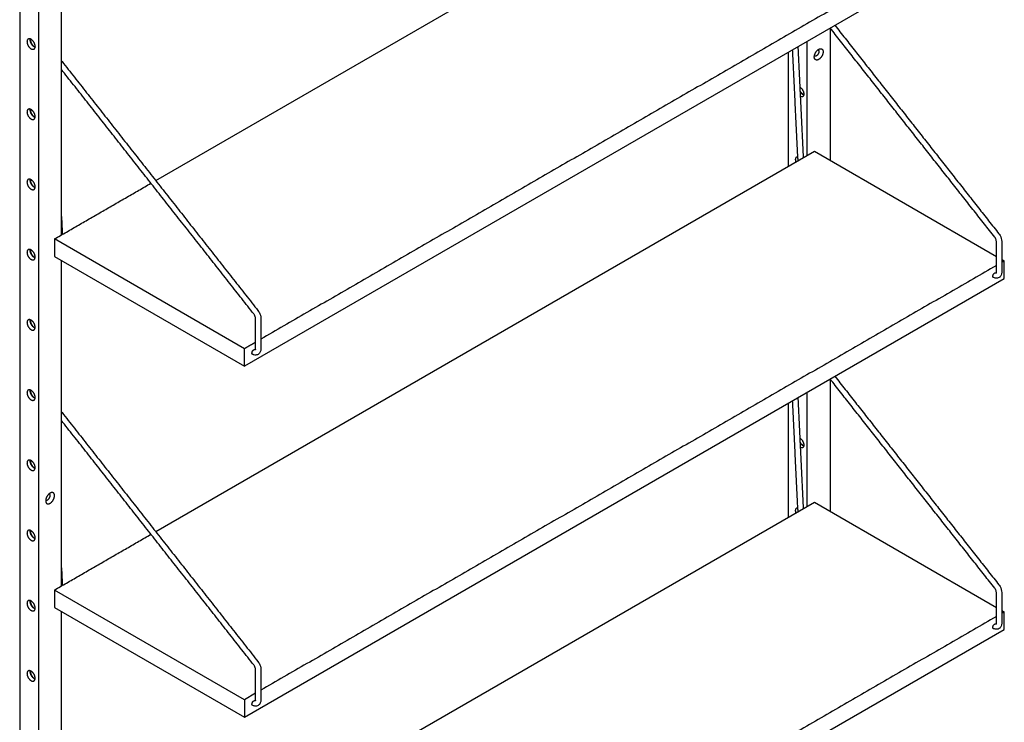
# Model space of a CAD drawing. Header units: millimetres. Extents: x -2056 to 2056, y -933 to 933.
# Tile 2 of 5: x -2056 to -1323, y -307 to 216. Entities that reach past the tile are written whole.
import ezdxf

# ---------------------------------------------------------------- set-up
doc = ezdxf.new("R2010")
doc.units = ezdxf.units.MM
doc.layers.add('Défaut', color=7, linetype='Continuous', true_color=0x000000)

msp = doc.modelspace()

# ---------------------------------------------------------------- linework, layer by layer
at = {"layer": 'Défaut', "lineweight": -3}
for points in [[(-2042.24, -926.98), (-2042.24, 585.17), (-2056.38, 593.33), (-2056.38, -918.82), (-2042.24, -926.98), (-2025.27, -917.19), (-2025.27, -746.86)], [(-1955.14, 96.58), (-1464.82, 379.66), (-1329.29, 301.41)], [(-1325.29, 296.92), (-1323.4, 298.01), (-1323.4, 284.95), (-1889.09, -41.65), (-1889.09, -28.59), (-2030.51, 53.06), (-2030.51, 40), (-1889.09, -41.65)], [(-1955.14, -164.7), (-1464.82, 118.38), (-1329.29, 40.13)], [(-1880.83, -285.1), (-1889.09, -289.87), (-1889.09, -302.93), (-1323.4, 23.67), (-1323.4, 36.73), (-1325.29, 35.64)], [(-1955.14, -425.98), (-1464.82, -142.9), (-1329.29, -221.15)], [(-1889.09, -289.87), (-2030.51, -208.22), (-2030.51, -221.28), (-1889.09, -302.93)], [(-1880.83, -546.38), (-1889.09, -551.15), (-1889.09, -564.21), (-1323.4, -237.61), (-1323.4, -224.55), (-1325.29, -225.64)]]:
    msp.add_lwpolyline(points, dxfattribs=at)
for points, degree in [([(-2025.27, 56.09), (-2025.27, 177.58), (-2025.27, 299.07)], 2), ([(-1329.29, 294.61), (-1603.06, 136.55), (-1876.84, -21.51)], 2), ([(-1453.08, 210.08), (-1453.08, 160.84), (-1453.08, 111.6)], 2), ([(-1330.58, 54.44), (-1391.81, 132.27), (-1453.04, 210.1)], 2), ([(-1449.54, 212.12), (-1388.49, 134.52), (-1327.43, 56.91)], 2), ([(-1470.05, 115.37), (-1470.05, 157.82), (-1470.05, 200.28)], 2), ([(-1484.19, 192.12), (-1484.19, 149.66), (-1484.19, 107.2)], 2), ([(-1477.07, 113.31), (-1479.03, 153.64), (-1481, 193.96)], 2), ([(-1477.1, 196.21), (-1475.09, 154.91), (-1473.08, 113.62)], 2), ([(-1462.19, 193.84), (-1462.09, 193.78), (-1461.98, 193.72)], 2), ([(-2025.27, 185.67), (-2025.11, 185.49), (-2024.95, 185.31), (-2024.8, 185.11)], 3), ([(-2024.8, 185.11), (-1951.89, 92.43), (-1878.98, -0.24)], 2), ([(-1464.58, 189.22), (-1464.69, 189.27), (-1464.79, 189.33)], 2), ([(-1882.12, -2.72), (-1953.7, 88.26), (-2025.27, 179.24)], 2), ([(-1475.63, 166.06), (-1475.58, 166.09), (-1475.53, 166.12)], 2), ([(-1476.77, 111.49), (-1476.94, 112.1), (-1477.04, 112.71), (-1477.07, 113.31)], 3), ([(-2030.51, 53.06), (-1994.58, 73.81), (-1958.65, 94.55)], 2), ([(-2025.27, 69.69), (-2024.95, 63.08), (-2024.62, 56.46)], 2), ([(-2025.23, 56.11), (-2025.26, 56.61), (-2025.28, 57.11)], 2), ([(-1329.29, 28.32), (-1329.29, 39.75), (-1329.29, 51.18)], 2), ([(-1325.29, 51.18), (-1325.29, 39.75), (-1325.29, 28.32)], 2), ([(-2025.27, -205.19), (-2025.27, -84.11), (-2025.27, 36.97)], 2), ([(-1325.29, 37.82), (-1324.35, 37.28), (-1323.4, 36.73)], 2), ([(-1329.29, 33.33), (-1603.06, -124.73), (-1876.83, -282.79)], 2), ([(-1329.35, 27.82), (-1329.46, 27.84), (-1329.62, 27.89), (-1329.83, 28.01)], 3), ([(-1329.33, 27.77), (-1329.37, 27.74), (-1329.4, 27.7), (-1329.4, 27.7)], 3), ([(-1880.84, -28.83), (-1880.84, -17.4), (-1880.84, -5.97)], 2), ([(-1876.84, -5.97), (-1876.84, -17.4), (-1876.84, -28.83)], 2), ([(-1880.84, -23.82), (-1884.96, -26.2), (-1889.09, -28.59)], 2), ([(-1880.9, -29.33), (-1881, -29.32), (-1881.16, -29.26), (-1881.37, -29.14)], 3), ([(-1880.87, -29.39), (-1880.92, -29.41), (-1880.94, -29.45), (-1880.94, -29.45)], 3), ([(-1453.08, -51.2), (-1453.08, -100.44), (-1453.08, -149.68)], 2), ([(-1330.58, -206.84), (-1391.81, -129.01), (-1453.04, -51.18)], 2), ([(-1449.54, -49.16), (-1388.49, -126.76), (-1327.43, -204.37)], 2), ([(-1477.1, -65.07), (-1475.09, -106.36), (-1473.08, -147.66)], 2), ([(-1470.05, -145.91), (-1470.05, -103.45), (-1470.05, -61)], 2), ([(-1484.19, -69.16), (-1484.19, -111.62), (-1484.19, -154.08)], 2), ([(-1477.07, -147.97), (-1479.03, -107.64), (-1481, -67.32)], 2), ([(-2025.27, -75.6), (-2025.11, -75.79), (-2024.95, -75.97), (-2024.8, -76.17)], 3), ([(-2024.8, -76.17), (-1951.89, -168.85), (-1878.98, -261.52)], 2), ([(-1882.12, -264), (-1953.7, -173.02), (-2025.27, -82.04)], 2), ([(-1475.63, -95.22), (-1475.58, -95.19), (-1475.53, -95.16)], 2), ([(-2034.17, -136.64), (-2034.28, -136.58), (-2034.38, -136.52)], 2), ([(-2036.98, -141.02), (-2036.88, -141.08), (-2036.77, -141.14)], 2), ([(-1476.77, -149.79), (-1476.94, -149.18), (-1477.04, -148.57), (-1477.07, -147.97)], 3), ([(-2030.51, -208.22), (-1994.58, -187.47), (-1958.65, -166.73)], 2), ([(-2025.27, -191.59), (-2024.95, -198.2), (-2024.62, -204.82)], 2), ([(-2025.23, -205.17), (-2025.26, -204.67), (-2025.28, -204.17)], 2), ([(-1329.29, -232.96), (-1329.29, -221.53), (-1329.29, -210.09)], 2), ([(-1325.29, -210.09), (-1325.29, -221.53), (-1325.29, -232.96)], 2), ([(-2025.27, -466.47), (-2025.27, -345.39), (-2025.27, -224.31)], 2), ([(-1325.29, -223.46), (-1324.35, -224), (-1323.4, -224.55)], 2), ([(-1329.29, -227.95), (-1603.06, -386.01), (-1876.83, -544.07)], 2), ([(-1329.35, -233.46), (-1329.46, -233.44), (-1329.62, -233.39), (-1329.83, -233.27)], 3), ([(-1329.33, -233.51), (-1329.37, -233.54), (-1329.4, -233.58), (-1329.4, -233.58)], 3), ([(-1880.84, -290.11), (-1880.84, -278.68), (-1880.84, -267.25)], 2), ([(-1876.84, -267.25), (-1876.84, -278.68), (-1876.84, -290.11)], 2), ([(-1880.9, -290.61), (-1881, -290.6), (-1881.16, -290.54), (-1881.37, -290.42)], 3), ([(-1880.87, -290.67), (-1880.92, -290.69), (-1880.94, -290.73), (-1880.94, -290.73)], 3)]:
    msp.add_open_spline(points, degree=degree, dxfattribs=at)
for points, weights in [([(-2050.04, 201.87), (-2050.94, 201.36), (-2050.94, 199.9)], [0.853553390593, 0.853553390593, 1]), ([(-2048.53, 201.29), (-2048.53, 201.63), (-2048.48, 201.93)], [1, 0.961625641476, 0.933306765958]), ([(-2048.29, 201.86), (-2048.35, 201.55), (-2048.35, 201.19)], [0.926943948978, 0.957224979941, 1]), ([(-2045.74, 194.42), (-2044.85, 194.94), (-2044.85, 196.39)], [0.853553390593, 0.853553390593, 1]), ([(-1462.22, 193.81), (-1462.09, 193.78), (-1461.98, 193.72)], [0.85962509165, 0.853553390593, 0.853553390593]), ([(-1461.98, 193.72), (-1461.45, 193.41), (-1461.45, 192.53)], [0.853553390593, 0.853553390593, 1]), ([(-1459.91, 194.71), (-1458.27, 194.55), (-1458.27, 192.37)], [0.867882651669, 0.807744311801, 1]), ([(-1464.4, 186.92), (-1464.85, 187.55), (-1464.85, 188.57)], [0.867882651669, 0.899362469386, 1]), ([(-1464.58, 189.22), (-1464.69, 189.28), (-1464.78, 189.37)], [0.853553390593, 0.853553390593, 0.85962509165]), ([(-1475.64, 166.18), (-1472.66, 164.39), (-1472.66, 160.96)], [0.991309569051, 0.711518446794, 1]), ([(-1473.55, 158.99), (-1474.27, 158.57), (-1475.28, 158.99)], [0.853553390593, 0.853553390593, 0.949472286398]), ([(-1472.66, 160.96), (-1472.66, 159.5), (-1473.55, 158.99)], [1, 0.853553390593, 0.853553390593]), ([(-2050.04, 149.62), (-2050.94, 149.1), (-2050.94, 147.65)], [0.853553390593, 0.853553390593, 1]), ([(-2048.53, 149.04), (-2048.53, 149.37), (-2048.48, 149.67)], [1, 0.961625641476, 0.933306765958]), ([(-2048.29, 149.6), (-2048.35, 149.29), (-2048.35, 148.93)], [0.926943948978, 0.957224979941, 1]), ([(-2045.74, 142.17), (-2044.85, 142.68), (-2044.85, 144.14)], [0.853553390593, 0.853553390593, 1]), ([(-1478.74, 112.21), (-1478.74, 113.67), (-1477.85, 114.18)], [1, 0.853553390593, 0.853553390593]), ([(-1478.44, 110.52), (-1478.74, 111.41), (-1478.74, 112.21)], [0.878360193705, 0.913826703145, 1]), ([(-1477.85, 114.18), (-1477.53, 114.37), (-1477.12, 114.38)], [0.853553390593, 0.853553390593, 0.87319064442]), ([(-2050.04, 97.36), (-2050.94, 96.85), (-2050.94, 95.39)], [0.853553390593, 0.853553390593, 1]), ([(-2048.53, 96.78), (-2048.53, 97.12), (-2048.48, 97.42)], [1, 0.961625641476, 0.933306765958]), ([(-2048.29, 97.34), (-2048.35, 97.03), (-2048.35, 96.68)], [0.926943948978, 0.957224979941, 1]), ([(-2045.74, 89.91), (-2044.85, 90.43), (-2044.85, 91.88)], [0.853553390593, 0.853553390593, 1]), ([(-2050.04, 45.1), (-2050.94, 44.59), (-2050.94, 43.14)], [0.853553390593, 0.853553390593, 1]), ([(-2048.53, 44.52), (-2048.53, 44.86), (-2048.48, 45.16)], [1, 0.961625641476, 0.933306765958]), ([(-2048.29, 45.09), (-2048.35, 44.78), (-2048.35, 44.42)], [0.926943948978, 0.957224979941, 1]), ([(-2045.74, 37.66), (-2044.85, 38.17), (-2044.85, 39.62)], [0.853553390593, 0.853553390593, 1]), ([(-1331.5, 24.34), (-1331.92, 24.59), (-1331.92, 25.28)], [0.853553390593, 0.853553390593, 1]), ([(-1331.26, 24.26), (-1331.39, 24.28), (-1331.5, 24.34)], [0.86353651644, 0.853553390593, 0.853553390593]), ([(-2050.04, -7.15), (-2050.94, -7.67), (-2050.94, -9.12)], [0.853553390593, 0.853553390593, 1]), ([(-2048.53, -7.73), (-2048.53, -7.39), (-2048.48, -7.09)], [1, 0.961625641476, 0.933306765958]), ([(-2048.29, -7.17), (-2048.35, -7.48), (-2048.35, -7.83)], [0.926943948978, 0.957224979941, 1]), ([(-2045.74, -14.6), (-2044.85, -14.09), (-2044.85, -12.63)], [0.853553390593, 0.853553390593, 1]), ([(-1883.04, -32.81), (-1883.47, -32.57), (-1883.47, -31.87)], [0.853553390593, 0.853553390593, 1]), ([(-1882.8, -32.9), (-1882.93, -32.88), (-1883.04, -32.81)], [0.863574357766, 0.853553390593, 0.853553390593]), ([(-2050.04, -59.41), (-2050.94, -59.92), (-2050.94, -61.38)], [0.853553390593, 0.853553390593, 1]), ([(-2048.53, -59.99), (-2048.53, -59.65), (-2048.48, -59.35)], [1, 0.961625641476, 0.933306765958]), ([(-2048.29, -59.42), (-2048.35, -59.73), (-2048.35, -60.09)], [0.926943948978, 0.957224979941, 1]), ([(-2045.74, -66.86), (-2044.85, -66.34), (-2044.85, -64.89)], [0.853553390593, 0.853553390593, 1]), ([(-1475.64, -95.09), (-1472.66, -96.89), (-1472.66, -100.32)], [0.991309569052, 0.711518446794, 1]), ([(-1473.55, -102.29), (-1474.28, -102.71), (-1475.29, -102.29)], [0.853553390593, 0.853553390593, 0.949612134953]), ([(-1472.66, -100.32), (-1472.66, -101.78), (-1473.55, -102.29)], [1, 0.853553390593, 0.853553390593]), ([(-2050.04, -111.66), (-2050.94, -112.18), (-2050.94, -113.63)], [0.853553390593, 0.853553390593, 1]), ([(-2048.53, -112.24), (-2048.53, -111.91), (-2048.48, -111.61)], [1, 0.961625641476, 0.933306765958]), ([(-2048.29, -111.68), (-2048.35, -111.99), (-2048.35, -112.35)], [0.926943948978, 0.957224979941, 1]), ([(-2045.74, -119.11), (-2044.85, -118.6), (-2044.85, -117.14)], [0.853553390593, 0.853553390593, 1]), ([(-2034.17, -136.64), (-2034.28, -136.57), (-2034.41, -136.54)], [0.853553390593, 0.853553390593, 0.85962509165]), ([(-2033.64, -137.83), (-2033.64, -136.95), (-2034.17, -136.64)], [1, 0.853553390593, 0.853553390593]), ([(-2030.46, -137.98), (-2030.46, -135.8), (-2032.1, -135.65)], [1, 0.807744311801, 0.867882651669]), ([(-2037.04, -141.78), (-2037.04, -142.81), (-2036.59, -143.43)], [1, 0.899362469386, 0.867882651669]), ([(-2036.97, -140.98), (-2036.88, -141.08), (-2036.77, -141.14)], [0.85962509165, 0.853553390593, 0.853553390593]), ([(-1478.74, -149.07), (-1478.74, -147.61), (-1477.85, -147.1)], [1, 0.853553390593, 0.853553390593]), ([(-1478.44, -150.76), (-1478.74, -149.87), (-1478.74, -149.07)], [0.878360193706, 0.913826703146, 1]), ([(-1477.85, -147.1), (-1477.53, -146.91), (-1477.12, -146.9)], [0.853553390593, 0.853553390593, 0.873140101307]), ([(-2050.04, -163.92), (-2050.94, -164.43), (-2050.94, -165.89)], [0.853553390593, 0.853553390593, 1]), ([(-2048.53, -164.5), (-2048.53, -164.16), (-2048.48, -163.86)], [1, 0.961625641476, 0.933306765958]), ([(-2048.29, -163.93), (-2048.35, -164.24), (-2048.35, -164.6)], [0.926943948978, 0.957224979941, 1]), ([(-2045.74, -171.37), (-2044.85, -170.85), (-2044.85, -169.4)], [0.853553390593, 0.853553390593, 1]), ([(-2050.04, -216.17), (-2050.94, -216.69), (-2050.94, -218.14)], [0.853553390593, 0.853553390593, 1]), ([(-2048.53, -216.76), (-2048.53, -216.42), (-2048.48, -216.12)], [1, 0.961625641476, 0.933306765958]), ([(-2048.29, -216.19), (-2048.35, -216.5), (-2048.35, -216.86)], [0.926943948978, 0.957224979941, 1]), ([(-2045.74, -223.62), (-2044.85, -223.11), (-2044.85, -221.65)], [0.853553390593, 0.853553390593, 1]), ([(-1331.5, -236.94), (-1331.92, -236.69), (-1331.92, -236)], [0.853553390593, 0.853553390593, 1]), ([(-1331.25, -237.02), (-1331.39, -237), (-1331.5, -236.94)], [0.863718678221, 0.853553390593, 0.853553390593]), ([(-2050.04, -268.43), (-2050.94, -268.94), (-2050.94, -270.4)], [0.853553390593, 0.853553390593, 1]), ([(-2048.53, -269.01), (-2048.53, -268.67), (-2048.48, -268.37)], [1, 0.961625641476, 0.933306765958]), ([(-2048.29, -268.45), (-2048.35, -268.76), (-2048.35, -269.11)], [0.926943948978, 0.957224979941, 1]), ([(-2045.74, -275.88), (-2044.85, -275.36), (-2044.85, -273.91)], [0.853553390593, 0.853553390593, 1]), ([(-1883.04, -294.09), (-1883.47, -293.85), (-1883.47, -293.15)], [0.853553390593, 0.853553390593, 1]), ([(-1882.8, -294.18), (-1882.93, -294.16), (-1883.04, -294.09)], [0.863748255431, 0.853553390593, 0.853553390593])]:
    msp.add_rational_spline(points, weights, degree=2, dxfattribs=at)
for points, weights, knots in [([(-2050.94, 199.9), (-2050.94, 196.39), (-2047.89, 194.64), (-2046.64, 193.91), (-2045.74, 194.42)], [1, 0.707106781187, 1, 0.853553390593, 0.853553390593], [0, 0, 0, 8.6, 8.6, 12.9, 12.9, 12.9]), ([(-2044.85, 196.39), (-2044.85, 199.9), (-2047.89, 201.66), (-2049.15, 202.39), (-2050.04, 201.87)], [1, 0.707106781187, 1, 0.853553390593, 0.853553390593], [17.2, 17.2, 17.2, 25.8, 25.8, 30.1, 30.1, 30.1]), ([(-2044.91, 195.75), (-2045.2, 195.86), (-2045.49, 196.02), (-2048.53, 197.78), (-2048.53, 201.29)], [0.933099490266, 0.961485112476, 1, 0.707106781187, 1], [-9.730883, -9.730883, -9.730883, -8.6, -8.6, 0, 0, 0]), ([(-2048.35, 201.19), (-2048.35, 197.88), (-2045.49, 196.23), (-2045.18, 196.05), (-2044.88, 195.95)], [1, 0.707106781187, 1, 0.957224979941, 0.926943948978], [0, 0, 0, 8.1, 8.1, 9.282949, 9.282949, 9.282949]), ([(-1464.85, 188.57), (-1464.85, 192.37), (-1461.56, 194.27), (-1460.67, 194.78), (-1459.91, 194.71)], [1, 0.707106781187, 1, 0.899362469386, 0.867882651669], [18.6, 18.6, 18.6, 27.9, 27.9, 31.095462, 31.095462, 31.095462]), ([(-1461.45, 192.53), (-1461.45, 190.41), (-1463.28, 189.34), (-1464.05, 188.9), (-1464.58, 189.22)], [1, 0.707106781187, 1, 0.853553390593, 0.853553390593], [22.041016, 22.041016, 22.041016, 27.241016, 27.241016, 29.841016, 29.841016, 29.841016]), ([(-1458.27, 192.37), (-1458.27, 188.57), (-1461.56, 186.68), (-1463.45, 185.59), (-1464.4, 186.92)], [1, 0.707106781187, 1, 0.807744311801, 0.867882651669], [0, 0, 0, 9.3, 9.3, 15.404538, 15.404538, 15.404538]), ([(-1472.69, 160.52), (-1472.99, 160.61), (-1473.3, 160.79), (-1474.64, 161.57), (-1475.5, 163.25)], [0.926943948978, 0.957224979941, 1, 0.837899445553, 0.855226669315], [-9.282949, -9.282949, -9.282949, -8.1, -8.1, -3.617088, -3.617088, -3.617088]), ([(-1475.48, 162.91), (-1474.58, 161.33), (-1473.3, 160.59), (-1473.01, 160.42), (-1472.72, 160.32)], [0.853594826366, 0.851090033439, 1, 0.961625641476, 0.933306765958], [-12.97233, -12.97233, -12.97233, -8.6, -8.6, -7.473243, -7.473243, -7.473243]), ([(-2050.94, 147.65), (-2050.94, 144.14), (-2047.89, 142.38), (-2046.64, 141.65), (-2045.74, 142.17)], [1, 0.707106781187, 1, 0.853553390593, 0.853553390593], [0, 0, 0, 8.6, 8.6, 12.9, 12.9, 12.9]), ([(-2044.85, 144.14), (-2044.85, 147.65), (-2047.89, 149.4), (-2049.15, 150.13), (-2050.04, 149.62)], [1, 0.707106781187, 1, 0.853553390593, 0.853553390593], [17.2, 17.2, 17.2, 25.8, 25.8, 30.1, 30.1, 30.1]), ([(-2044.91, 143.5), (-2045.2, 143.6), (-2045.49, 143.77), (-2048.53, 145.52), (-2048.53, 149.04)], [0.932863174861, 0.961324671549, 1, 0.707106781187, 1], [-9.735594, -9.735594, -9.735594, -8.6, -8.6, 0, 0, 0]), ([(-2048.35, 148.93), (-2048.35, 145.63), (-2045.49, 143.97), (-2045.18, 143.79), (-2044.88, 143.7)], [1, 0.707106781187, 1, 0.957224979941, 0.926943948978], [0, 0, 0, 8.1, 8.1, 9.282949, 9.282949, 9.282949]), ([(-2050.94, 95.39), (-2050.94, 91.88), (-2047.89, 90.13), (-2046.64, 89.4), (-2045.74, 89.91)], [1, 0.707106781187, 1, 0.853553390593, 0.853553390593], [0, 0, 0, 8.6, 8.6, 12.9, 12.9, 12.9]), ([(-2044.85, 91.88), (-2044.85, 95.39), (-2047.89, 97.15), (-2049.15, 97.87), (-2050.04, 97.36)], [1, 0.707106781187, 1, 0.853553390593, 0.853553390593], [17.2, 17.2, 17.2, 25.8, 25.8, 30.1, 30.1, 30.1]), ([(-2044.91, 91.24), (-2045.2, 91.34), (-2045.49, 91.51), (-2048.53, 93.27), (-2048.53, 96.78)], [0.933278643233, 0.961606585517, 1, 0.707106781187, 1], [-9.727317, -9.727317, -9.727317, -8.6, -8.6, 0, 0, 0]), ([(-2048.35, 96.68), (-2048.35, 93.37), (-2045.49, 91.72), (-2045.18, 91.54), (-2044.88, 91.44)], [1, 0.707106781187, 1, 0.957224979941, 0.926943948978], [0, 0, 0, 8.1, 8.1, 9.282949, 9.282949, 9.282949]), ([(-2044.85, 39.62), (-2044.85, 43.14), (-2047.89, 44.89), (-2049.15, 45.62), (-2050.04, 45.1)], [1, 0.707106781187, 1, 0.853553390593, 0.853553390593], [17.2, 17.2, 17.2, 25.8, 25.8, 30.1, 30.1, 30.1]), ([(-2044.91, 38.99), (-2045.2, 39.09), (-2045.49, 39.26), (-2048.53, 41.01), (-2048.53, 44.52)], [0.933041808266, 0.961445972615, 1, 0.707106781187, 1], [-9.732032, -9.732032, -9.732032, -8.6, -8.6, 0, 0, 0]), ([(-2048.35, 44.42), (-2048.35, 41.12), (-2045.49, 39.46), (-2045.18, 39.28), (-2044.88, 39.19)], [1, 0.707106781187, 1, 0.957224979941, 0.926943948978], [0, 0, 0, 8.1, 8.1, 9.282949, 9.282949, 9.282949]), ([(-2050.94, 43.14), (-2050.94, 39.62), (-2047.89, 37.87), (-2046.64, 37.14), (-2045.74, 37.66)], [1, 0.707106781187, 1, 0.853553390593, 0.853553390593], [0, 0, 0, 8.6, 8.6, 12.9, 12.9, 12.9]), ([(-1331.92, 25.28), (-1331.92, 26.95), (-1330.47, 27.79), (-1329.79, 28.19), (-1329.35, 27.82)], [1, 0.707106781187, 1, 0.835988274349, 0.855660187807], [0, 0, 0, 4.1, 4.1, 6.395881, 6.395881, 6.395881]), ([(-2044.85, -12.63), (-2044.85, -9.12), (-2047.89, -7.36), (-2049.15, -6.64), (-2050.04, -7.15)], [1, 0.707106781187, 1, 0.853553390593, 0.853553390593], [34.4, 34.4, 34.4, 43, 43, 47.3, 47.3, 47.3]), ([(-2050.94, -9.12), (-2050.94, -12.63), (-2047.89, -14.39), (-2046.64, -15.11), (-2045.74, -14.6)], [1, 0.707106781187, 1, 0.853553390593, 0.853553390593], [17.2, 17.2, 17.2, 25.8, 25.8, 30.1, 30.1, 30.1]), ([(-2044.9, -13.27), (-2045.19, -13.17), (-2045.49, -13), (-2048.53, -11.24), (-2048.53, -7.73)], [0.932805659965, 0.961285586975, 1, 0.707106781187, 1], [-9.736742, -9.736742, -9.736742, -8.6, -8.6, 0, 0, 0]), ([(-2048.35, -7.83), (-2048.35, -11.14), (-2045.49, -12.79), (-2045.18, -12.97), (-2044.88, -13.07)], [1, 0.707106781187, 1, 0.957191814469, 0.926896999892], [0, 0, 0, 8.1, 8.1, 9.283866, 9.283866, 9.283866]), ([(-1883.47, -31.87), (-1883.47, -30.2), (-1882.02, -29.36), (-1881.33, -28.97), (-1880.9, -29.33)], [1, 0.707106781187, 1, 0.83598827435, 0.855660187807], [0, 0, 0, 4.1, 4.1, 6.395881, 6.395881, 6.395881]), ([(-2050.94, -61.38), (-2050.94, -64.89), (-2047.89, -66.64), (-2046.64, -67.37), (-2045.74, -66.86)], [1, 0.707106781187, 1, 0.853553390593, 0.853553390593], [0, 0, 0, 8.6, 8.6, 12.9, 12.9, 12.9]), ([(-2044.85, -64.89), (-2044.85, -61.38), (-2047.89, -59.62), (-2049.15, -58.89), (-2050.04, -59.41)], [1, 0.707106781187, 1, 0.853553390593, 0.853553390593], [17.2, 17.2, 17.2, 25.8, 25.8, 30.1, 30.1, 30.1]), ([(-2044.91, -65.52), (-2045.2, -65.42), (-2045.49, -65.25), (-2048.53, -63.5), (-2048.53, -59.99)], [0.933220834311, 0.961567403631, 1, 0.707106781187, 1], [-9.728467, -9.728467, -9.728467, -8.6, -8.6, 0, 0, 0]), ([(-2048.35, -60.09), (-2048.35, -63.4), (-2045.49, -65.05), (-2045.18, -65.23), (-2044.88, -65.33)], [1, 0.707106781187, 1, 0.957224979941, 0.926943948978], [0, 0, 0, 8.1, 8.1, 9.282949, 9.282949, 9.282949]), ([(-1472.69, -100.76), (-1472.99, -100.66), (-1473.3, -100.49), (-1474.64, -99.71), (-1475.5, -98.03)], [0.926943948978, 0.957224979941, 1, 0.837539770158, 0.855304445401], [-9.282949, -9.282949, -9.282949, -8.1, -8.1, -3.607141, -3.607141, -3.607141]), ([(-1475.48, -98.37), (-1474.58, -99.95), (-1473.3, -100.69), (-1473.01, -100.86), (-1472.72, -100.96)], [0.853594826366, 0.851090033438, 1, 0.961625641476, 0.933306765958], [-12.97233, -12.97233, -12.97233, -8.6, -8.6, -7.473243, -7.473243, -7.473243]), ([(-2050.94, -113.63), (-2050.94, -117.14), (-2047.89, -118.9), (-2046.64, -119.63), (-2045.74, -119.11)], [1, 0.707106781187, 1, 0.853553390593, 0.853553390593], [0, 0, 0, 8.6, 8.6, 12.9, 12.9, 12.9]), ([(-2044.85, -117.14), (-2044.85, -113.63), (-2047.89, -111.88), (-2049.15, -111.15), (-2050.04, -111.66)], [1, 0.707106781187, 1, 0.853553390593, 0.853553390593], [17.2, 17.2, 17.2, 25.8, 25.8, 30.1, 30.1, 30.1]), ([(-2044.91, -117.78), (-2045.2, -117.68), (-2045.49, -117.51), (-2048.53, -115.75), (-2048.53, -112.24)], [0.932984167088, 0.961406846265, 1, 0.707106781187, 1], [-9.733181, -9.733181, -9.733181, -8.6, -8.6, 0, 0, 0]), ([(-2048.35, -112.35), (-2048.35, -115.65), (-2045.49, -117.31), (-2045.18, -117.48), (-2044.88, -117.58)], [1, 0.707106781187, 1, 0.957224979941, 0.926943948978], [0, 0, 0, 8.1, 8.1, 9.282949, 9.282949, 9.282949]), ([(-2032.1, -135.65), (-2032.86, -135.57), (-2033.75, -136.09), (-2037.04, -137.98), (-2037.04, -141.78)], [0.867882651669, 0.899362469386, 1, 0.707106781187, 1], [24.704538, 24.704538, 24.704538, 27.9, 27.9, 37.2, 37.2, 37.2]), ([(-2036.77, -141.14), (-2036.24, -141.45), (-2035.47, -141.01), (-2033.64, -139.95), (-2033.64, -137.83)], [0.853553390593, 0.853553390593, 1, 0.707106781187, 1], [2.6, 2.6, 2.6, 5.2, 5.2, 10.4, 10.4, 10.4]), ([(-2036.59, -143.43), (-2035.64, -144.77), (-2033.75, -143.68), (-2030.46, -141.78), (-2030.46, -137.98)], [0.867882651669, 0.807744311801, 1, 0.707106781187, 1], [3.195462, 3.195462, 3.195462, 9.3, 9.3, 18.6, 18.6, 18.6]), ([(-2050.94, -165.89), (-2050.94, -169.4), (-2047.89, -171.15), (-2046.64, -171.88), (-2045.74, -171.37)], [1, 0.707106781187, 1, 0.853553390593, 0.853553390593], [17.2, 17.2, 17.2, 25.8, 25.8, 30.1, 30.1, 30.1]), ([(-2044.85, -169.4), (-2044.85, -165.89), (-2047.89, -164.13), (-2049.15, -163.4), (-2050.04, -163.92)], [1, 0.707106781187, 1, 0.853553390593, 0.853553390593], [34.4, 34.4, 34.4, 43, 43, 47.3, 47.3, 47.3]), ([(-2044.91, -170.04), (-2045.2, -169.93), (-2045.49, -169.77), (-2048.53, -168.01), (-2048.53, -164.5)], [0.933306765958, 0.961625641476, 1, 0.707106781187, 1], [-9.726757, -9.726757, -9.726757, -8.6, -8.6, 0, 0, 0]), ([(-2048.35, -164.6), (-2048.35, -167.91), (-2045.49, -169.56), (-2045.18, -169.74), (-2044.88, -169.84)], [1, 0.707106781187, 1, 0.957224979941, 0.926943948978], [0, 0, 0, 8.1, 8.1, 9.282949, 9.282949, 9.282949]), ([(-2050.94, -218.14), (-2050.94, -221.65), (-2047.89, -223.41), (-2046.64, -224.14), (-2045.74, -223.62)], [1, 0.707106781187, 1, 0.853553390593, 0.853553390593], [0, 0, 0, 8.6, 8.6, 12.9, 12.9, 12.9]), ([(-2044.85, -221.65), (-2044.85, -218.14), (-2047.89, -216.39), (-2049.15, -215.66), (-2050.04, -216.17)], [1, 0.707106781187, 1, 0.853553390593, 0.853553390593], [17.2, 17.2, 17.2, 25.8, 25.8, 30.1, 30.1, 30.1]), ([(-2044.91, -222.29), (-2045.2, -222.19), (-2045.49, -222.02), (-2048.53, -220.27), (-2048.53, -216.76)], [0.933163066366, 0.961528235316, 1, 0.707106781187, 1], [-9.729617, -9.729617, -9.729617, -8.6, -8.6, 0, 0, 0]), ([(-2048.35, -216.86), (-2048.35, -220.16), (-2045.49, -221.82), (-2045.18, -222), (-2044.88, -222.09)], [1, 0.707106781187, 1, 0.957224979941, 0.926943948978], [0, 0, 0, 8.1, 8.1, 9.282949, 9.282949, 9.282949]), ([(-1331.92, -236), (-1331.92, -234.32), (-1330.47, -233.49), (-1329.79, -233.09), (-1329.35, -233.46)], [1, 0.707106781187, 1, 0.835988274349, 0.855660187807], [0, 0, 0, 4.1, 4.1, 6.395881, 6.395881, 6.395881]), ([(-2050.94, -270.4), (-2050.94, -273.91), (-2047.89, -275.67), (-2046.64, -276.39), (-2045.74, -275.88)], [1, 0.707106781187, 1, 0.853553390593, 0.853553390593], [0, 0, 0, 8.6, 8.6, 12.9, 12.9, 12.9]), ([(-2044.85, -273.91), (-2044.85, -270.4), (-2047.89, -268.64), (-2049.15, -267.92), (-2050.04, -268.43)], [1, 0.707106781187, 1, 0.853553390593, 0.853553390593], [17.2, 17.2, 17.2, 25.8, 25.8, 30.1, 30.1, 30.1]), ([(-2044.91, -274.55), (-2045.2, -274.45), (-2045.49, -274.28), (-2048.53, -272.52), (-2048.53, -269.01)], [0.932926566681, 0.961367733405, 1, 0.707106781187, 1], [-9.73433, -9.73433, -9.73433, -8.6, -8.6, 0, 0, 0]), ([(-2048.35, -269.11), (-2048.35, -272.42), (-2045.49, -274.07), (-2045.18, -274.25), (-2044.88, -274.35)], [1, 0.707106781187, 1, 0.957224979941, 0.926943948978], [0, 0, 0, 8.1, 8.1, 9.282949, 9.282949, 9.282949]), ([(-1883.47, -293.15), (-1883.47, -291.48), (-1882.02, -290.64), (-1881.33, -290.25), (-1880.9, -290.61)], [1, 0.707106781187, 1, 0.835888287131, 0.855684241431], [0, 0, 0, 4.1, 4.1, 6.397281, 6.397281, 6.397281])]:
    msp.add_rational_spline(points, weights, degree=2, knots=knots, dxfattribs=at)
for points, knots in [([(-1329.29, 51.18), (-1329.29, 51.82), (-1329.56, 52.8), (-1330.06, 53.67), (-1330.22, 53.94), (-1330.4, 54.2), (-1330.58, 54.44)], [31.067494, 31.067494, 31.067494, 31.067494, 34.176064, 34.176064, 34.176064, 35.1501, 35.1501, 35.1501, 35.1501]), ([(-1327.43, 56.91), (-1327.13, 56.52), (-1326.85, 56.11), (-1326.6, 55.67), (-1325.77, 54.23), (-1325.29, 52.67), (-1325.29, 51.18)], [266.755796, 266.755796, 266.755796, 266.755796, 268.285646, 268.285646, 268.285646, 273.298771, 273.298771, 273.298771, 273.298771]), ([(-1327.33, 24.3), (-1328.07, 23.87), (-1328.92, 23.73), (-1329.77, 23.83), (-1330.48, 23.92), (-1331.17, 24.17), (-1331.83, 24.55)], [306.890471, 306.890471, 306.890471, 306.890471, 309.92962, 309.92962, 309.92962, 312.48217, 312.48217, 312.48217, 312.48217]), ([(-1329.4, 27.7), (-1329.4, 27.7), (-1329.39, 27.72), (-1329.35, 27.83), (-1329.29, 28.02), (-1329.29, 28.32)], [1.07867, 1.07867, 1.07867, 1.07867, 1.670456, 1.670456, 3.067494, 3.067494, 3.067494, 3.067494]), ([(-1325.29, 28.32), (-1325.29, 27.57), (-1325.42, 26.83), (-1325.7, 26.18), (-1326.04, 25.39), (-1326.59, 24.73), (-1327.33, 24.3)], [301.298771, 301.298771, 301.298771, 301.298771, 303.851322, 303.851322, 303.851322, 306.890471, 306.890471, 306.890471, 306.890471]), ([(-1880.84, -5.97), (-1880.84, -5.33), (-1881.1, -4.36), (-1881.6, -3.49), (-1881.76, -3.21), (-1881.94, -2.96), (-1882.12, -2.72)], [31.067494, 31.067494, 31.067494, 31.067494, 34.176064, 34.176064, 34.176064, 35.1501, 35.1501, 35.1501, 35.1501]), ([(-1878.98, -0.24), (-1878.67, -0.63), (-1878.39, -1.05), (-1878.14, -1.49), (-1877.31, -2.92), (-1876.84, -4.49), (-1876.84, -5.97)], [250.967442, 250.967442, 250.967442, 250.967442, 252.497292, 252.497292, 252.497292, 257.510417, 257.510417, 257.510417, 257.510417]), ([(-1880.94, -29.45), (-1880.94, -29.45), (-1880.94, -29.44), (-1880.89, -29.33), (-1880.84, -29.14), (-1880.84, -28.83)], [1.07867, 1.07867, 1.07867, 1.07867, 1.670456, 1.670456, 3.067494, 3.067494, 3.067494, 3.067494]), ([(-1876.84, -28.83), (-1876.84, -29.59), (-1876.96, -30.32), (-1877.25, -30.98), (-1877.58, -31.76), (-1878.13, -32.43), (-1878.87, -32.85)], [285.510417, 285.510417, 285.510417, 285.510417, 288.062968, 288.062968, 288.062968, 291.102117, 291.102117, 291.102117, 291.102117]), ([(-1878.87, -32.85), (-1879.61, -33.28), (-1880.46, -33.43), (-1881.31, -33.32), (-1881.95, -33.25), (-1882.58, -33.03), (-1883.17, -32.72)], [291.102117, 291.102117, 291.102117, 291.102117, 294.141266, 294.141266, 294.141266, 296.435347, 296.435347, 296.435347, 296.435347]), ([(-1327.43, -204.37), (-1327.13, -204.75), (-1326.85, -205.17), (-1326.6, -205.61), (-1325.77, -207.05), (-1325.29, -208.61), (-1325.29, -210.09)], [266.755796, 266.755796, 266.755796, 266.755796, 268.285646, 268.285646, 268.285646, 273.298771, 273.298771, 273.298771, 273.298771]), ([(-1329.29, -210.09), (-1329.29, -209.45), (-1329.56, -208.48), (-1330.06, -207.61), (-1330.22, -207.34), (-1330.4, -207.08), (-1330.58, -206.84)], [31.067494, 31.067494, 31.067494, 31.067494, 34.176064, 34.176064, 34.176064, 35.1501, 35.1501, 35.1501, 35.1501]), ([(-1329.4, -233.58), (-1329.4, -233.58), (-1329.39, -233.56), (-1329.35, -233.45), (-1329.29, -233.26), (-1329.29, -232.96)], [1.07867, 1.07867, 1.07867, 1.07867, 1.670456, 1.670456, 3.067494, 3.067494, 3.067494, 3.067494]), ([(-1325.29, -232.96), (-1325.29, -233.71), (-1325.42, -234.44), (-1325.7, -235.1), (-1326.04, -235.89), (-1326.59, -236.55), (-1327.33, -236.98)], [301.298771, 301.298771, 301.298771, 301.298771, 303.851322, 303.851322, 303.851322, 306.890471, 306.890471, 306.890471, 306.890471]), ([(-1327.33, -236.98), (-1328.07, -237.41), (-1328.92, -237.55), (-1329.77, -237.45), (-1330.48, -237.36), (-1331.17, -237.11), (-1331.83, -236.73)], [306.890471, 306.890471, 306.890471, 306.890471, 309.92962, 309.92962, 309.92962, 312.48217, 312.48217, 312.48217, 312.48217]), ([(-1878.98, -261.52), (-1878.67, -261.91), (-1878.39, -262.33), (-1878.14, -262.76), (-1877.31, -264.2), (-1876.84, -265.77), (-1876.84, -267.25)], [250.967442, 250.967442, 250.967442, 250.967442, 252.497292, 252.497292, 252.497292, 257.510417, 257.510417, 257.510417, 257.510417]), ([(-1880.84, -267.25), (-1880.84, -266.61), (-1881.1, -265.64), (-1881.6, -264.76), (-1881.76, -264.49), (-1881.94, -264.23), (-1882.12, -264)], [31.067494, 31.067494, 31.067494, 31.067494, 34.176064, 34.176064, 34.176064, 35.1501, 35.1501, 35.1501, 35.1501]), ([(-1880.94, -290.73), (-1880.94, -290.73), (-1880.94, -290.72), (-1880.89, -290.61), (-1880.84, -290.42), (-1880.84, -290.11)], [1.07867, 1.07867, 1.07867, 1.07867, 1.670456, 1.670456, 3.067494, 3.067494, 3.067494, 3.067494]), ([(-1876.84, -290.11), (-1876.84, -290.87), (-1876.96, -291.6), (-1877.25, -292.26), (-1877.58, -293.04), (-1878.13, -293.7), (-1878.87, -294.13)], [285.510417, 285.510417, 285.510417, 285.510417, 288.062968, 288.062968, 288.062968, 291.102117, 291.102117, 291.102117, 291.102117]), ([(-1878.87, -294.13), (-1879.61, -294.56), (-1880.46, -294.7), (-1881.31, -294.6), (-1882.02, -294.52), (-1882.72, -294.26), (-1883.37, -293.88)], [291.102117, 291.102117, 291.102117, 291.102117, 294.141266, 294.141266, 294.141266, 296.693817, 296.693817, 296.693817, 296.693817])]:
    msp.add_open_spline(points, degree=3, knots=knots, dxfattribs=at)

doc.saveas('drawing.dxf')
